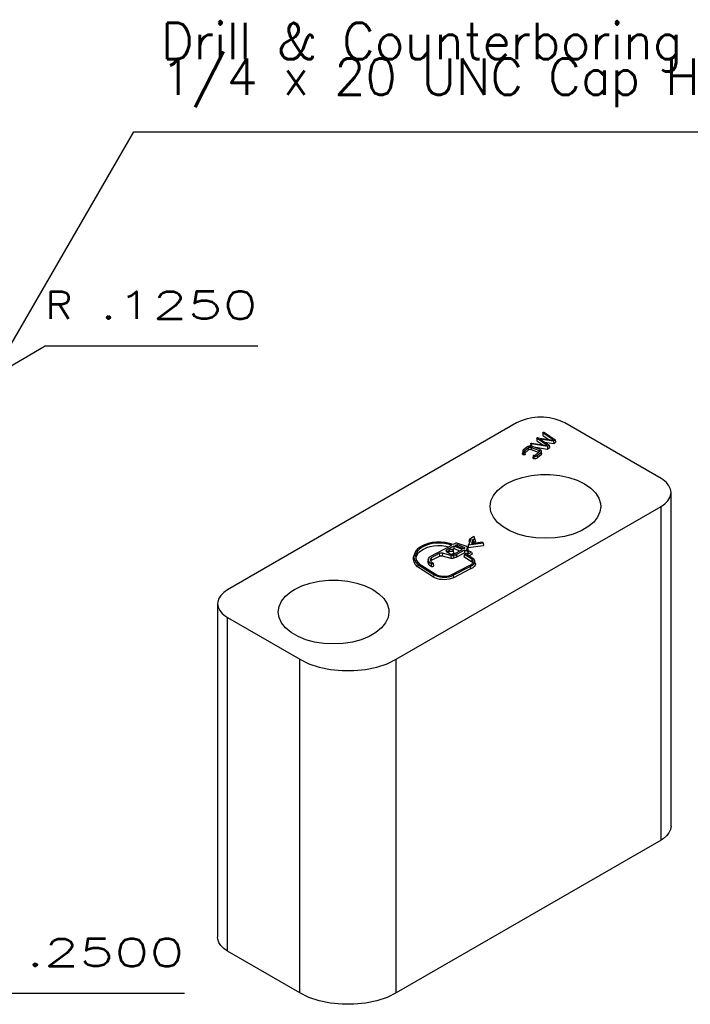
# Model space of a CAD drawing. Header units: inches. Extents: x 3 to 289, y 4 to 291.
# Tile 83 of 256: x 32.46 to 34.92, y 119.89 to 123.5. Entities that reach past the tile are written whole.
import ezdxf
from ezdxf.enums import TextEntityAlignment as Align

# ---------------------------------------------------------------- set-up
doc = ezdxf.new("R2010")
doc.units = ezdxf.units.IN
doc.header["$LTSCALE"] = 0.5
doc.header["$MEASUREMENT"] = 0
doc.layers.add('DIE', color=7, linetype='Continuous')
doc.layers.add('MFB', color=7, linetype='Continuous')
doc.styles.add('VERO0-Simplex', font='simplex_.ttf')

msp = doc.modelspace()

# ---------------------------------------------------------------- linework, layer by layer
at = {"layer": 'DIE', "color": 9, "linetype": 'Continuous'}
for p, q in [((34.2859, 122.0218), (33.2252, 121.4094)), ((34.3026, 122.0299), (34.2859, 122.0218)), ((34.3215, 122.0362), (34.3026, 122.0299)), ((34.3419, 122.0405), (34.3215, 122.0362)), ((34.3634, 122.0427), (34.3419, 122.0405)), ((34.3852, 122.0427), (34.3634, 122.0427)), ((34.4066, 122.0405), (34.3852, 122.0427)), ((34.4271, 122.0362), (34.4066, 122.0405)), ((34.446, 122.0299), (34.4271, 122.0362)), ((34.4627, 122.0218), (34.446, 122.0299)), ((34.8162, 121.8177), (34.4627, 122.0218)), ((34.3827, 121.9859), (34.3818, 121.9778)), ((34.3827, 121.9862), (34.3829, 121.9865)), ((34.3827, 121.9859), (34.3827, 121.9862)), ((34.3827, 121.9858), (34.3827, 121.9859)), ((34.3827, 121.9855), (34.3827, 121.9858)), ((34.3829, 121.9852), (34.3827, 121.9855)), ((34.3829, 121.9865), (34.3832, 121.9868)), ((34.3831, 121.9849), (34.3829, 121.9852)), ((34.3834, 121.9846), (34.3831, 121.9849)), ((34.3832, 121.9868), (34.3835, 121.987)), ((34.4199, 121.9598), (34.3834, 121.9846)), ((34.3835, 121.987), (34.3839, 121.9872)), ((34.3839, 121.9872), (34.3844, 121.9874)), ((34.3844, 121.9874), (34.3849, 121.9875)), ((34.3849, 121.9875), (34.3854, 121.9876)), ((34.3854, 121.9876), (34.386, 121.9876)), ((34.386, 121.9876), (34.3865, 121.9875)), ((34.3865, 121.9875), (34.387, 121.9874)), ((34.387, 121.9874), (34.3875, 121.9873)), ((34.3875, 121.9873), (34.3879, 121.9871)), ((34.3879, 121.9871), (34.3882, 121.9869)), ((34.3882, 121.9869), (34.4277, 121.9601)), ((34.3384, 121.9465), (34.3375, 121.9384)), ((34.3384, 121.9465), (34.3385, 121.9469)), ((34.3384, 121.9463), (34.3384, 121.9465)), ((34.3385, 121.946), (34.3384, 121.9463)), ((34.3385, 121.9469), (34.3387, 121.9472)), ((34.3387, 121.9457), (34.3385, 121.946)), ((34.3387, 121.9472), (34.3389, 121.9474)), ((34.3389, 121.9454), (34.3387, 121.9457)), ((34.3389, 121.9474), (34.3393, 121.9477)), ((34.3393, 121.9477), (34.3397, 121.9479)), ((34.3397, 121.9479), (34.3401, 121.9481)), ((34.3401, 121.9481), (34.3407, 121.9482)), ((34.3407, 121.9482), (34.3412, 121.9482)), ((34.3412, 121.9482), (34.3417, 121.9482)), ((34.3417, 121.9482), (34.3423, 121.9482)), ((34.3423, 121.9482), (34.3424, 121.9482)), ((34.3424, 121.9482), (34.3965, 121.939)), ((34.3605, 121.9662), (34.3597, 121.9581)), ((34.3597, 121.9581), (34.3597, 121.9577)), ((34.3597, 121.9577), (34.3598, 121.9573)), ((34.3598, 121.9573), (34.3601, 121.9569)), ((34.3601, 121.9569), (34.3604, 121.9566)), ((34.3604, 121.9566), (34.3606, 121.9565)), ((34.3605, 121.9662), (34.3606, 121.9665)), ((34.3605, 121.9661), (34.3605, 121.9662)), ((34.3606, 121.9658), (34.3605, 121.9661)), ((34.3606, 121.9665), (34.3608, 121.9668)), ((34.3607, 121.9655), (34.3606, 121.9658)), ((34.3606, 121.9565), (34.3822, 121.9415)), ((34.3609, 121.9652), (34.3607, 121.9655)), ((34.3608, 121.9668), (34.3611, 121.9671)), ((34.3613, 121.965), (34.3609, 121.9652)), ((34.3611, 121.9671), (34.3614, 121.9674)), ((34.3974, 121.9398), (34.3613, 121.965)), ((34.3614, 121.9674), (34.3618, 121.9676)), ((34.3618, 121.9676), (34.3623, 121.9677)), ((34.3623, 121.9677), (34.3628, 121.9678)), ((34.3628, 121.9678), (34.3633, 121.9679)), ((34.3633, 121.9679), (34.3639, 121.9679)), ((34.3639, 121.9679), (34.3644, 121.9679)), ((34.3644, 121.9679), (34.3645, 121.9678)), ((34.3645, 121.9678), (34.419, 121.959)), ((34.4217, 121.9548), (34.3725, 121.9628)), ((34.3725, 121.9628), (34.4052, 121.9401)), ((34.3818, 121.9778), (34.3818, 121.9774)), ((34.3818, 121.9774), (34.382, 121.977)), ((34.382, 121.977), (34.3822, 121.9766)), ((34.3822, 121.9766), (34.3826, 121.9762)), ((34.3826, 121.9762), (34.3827, 121.9761)), ((34.3827, 121.9761), (34.4044, 121.9614)), ((34.3888, 121.9515), (34.4221, 121.946)), ((34.419, 121.959), (34.4199, 121.9598)), ((34.4277, 121.9601), (34.4217, 121.9548)), ((34.4217, 121.9548), (34.4221, 121.946)), ((34.4221, 121.946), (34.4287, 121.9519)), ((34.4277, 121.9601), (34.4287, 121.9519)), ((34.3086, 121.9184), (34.3077, 121.9102)), ((34.3078, 121.9091), (34.3077, 121.9102)), ((34.3087, 121.9191), (34.3086, 121.9184)), ((34.3086, 121.9184), (34.3087, 121.9171)), ((34.3093, 121.9203), (34.3087, 121.9191)), ((34.3087, 121.9171), (34.3091, 121.9159)), ((34.3091, 121.9159), (34.3099, 121.9147)), ((34.3102, 121.9214), (34.3093, 121.9203)), ((34.3099, 121.9147), (34.3109, 121.9138)), ((34.323, 121.9329), (34.3102, 121.9214)), ((34.3109, 121.9138), (34.3112, 121.9135)), ((34.3112, 121.9135), (34.3116, 121.9133)), ((34.3116, 121.9133), (34.3121, 121.9132)), ((34.3121, 121.9132), (34.3126, 121.9131)), ((34.3126, 121.9131), (34.3132, 121.913)), ((34.3132, 121.913), (34.3137, 121.913)), ((34.3137, 121.913), (34.3142, 121.9131)), ((34.3142, 121.9131), (34.3147, 121.9132)), ((34.3147, 121.9132), (34.3152, 121.9133)), ((34.3148, 121.9177), (34.3149, 121.9183)), ((34.3149, 121.9176), (34.3148, 121.9177)), ((34.3149, 121.9183), (34.3151, 121.919)), ((34.3151, 121.917), (34.3149, 121.9176)), ((34.3151, 121.919), (34.3155, 121.9195)), ((34.3154, 121.9164), (34.3151, 121.917)), ((34.3152, 121.9133), (34.3156, 121.9135)), ((34.316, 121.9159), (34.3154, 121.9164)), ((34.3155, 121.9195), (34.3156, 121.9196)), ((34.3156, 121.9196), (34.328, 121.9308)), ((34.3156, 121.9196), (34.3159, 121.9159)), ((34.3156, 121.9135), (34.316, 121.9138)), ((34.316, 121.9158), (34.316, 121.9159)), ((34.3163, 121.9155), (34.316, 121.9158)), ((34.316, 121.9138), (34.3163, 121.9141)), ((34.3165, 121.9152), (34.3163, 121.9155)), ((34.3163, 121.9141), (34.3164, 121.9144)), ((34.3164, 121.9144), (34.3165, 121.9147)), ((34.3165, 121.9149), (34.3165, 121.9152)), ((34.3174, 121.9068), (34.3165, 121.9149)), ((34.3165, 121.9147), (34.3165, 121.9149)), ((34.3287, 121.9223), (34.3169, 121.9118)), ((34.3232, 121.9331), (34.323, 121.9329)), ((34.3251, 121.9343), (34.3232, 121.9331)), ((34.3272, 121.9352), (34.3251, 121.9343)), ((34.3297, 121.9359), (34.3272, 121.9352)), ((34.328, 121.9308), (34.3291, 121.9315)), ((34.3288, 121.9224), (34.3287, 121.9223)), ((34.3298, 121.923), (34.3288, 121.9224)), ((34.3291, 121.9315), (34.3304, 121.9321)), ((34.3323, 121.9364), (34.3297, 121.9359)), ((34.331, 121.9236), (34.3298, 121.923)), ((34.3304, 121.9321), (34.3318, 121.9325)), ((34.3323, 121.9239), (34.331, 121.9236)), ((34.3318, 121.9325), (34.3333, 121.9328)), ((34.335, 121.9366), (34.3323, 121.9364)), ((34.3338, 121.9242), (34.3323, 121.9239)), ((34.3333, 121.9328), (34.335, 121.933)), ((34.3352, 121.9243), (34.3338, 121.9242)), ((34.3377, 121.9365), (34.335, 121.9366)), ((34.335, 121.933), (34.3366, 121.9329)), ((34.3367, 121.9243), (34.3352, 121.9243)), ((34.3366, 121.9329), (34.3382, 121.9328)), ((34.3382, 121.9241), (34.3367, 121.9243)), ((34.3375, 121.9384), (34.3376, 121.938)), ((34.3376, 121.938), (34.3377, 121.9376)), ((34.3377, 121.9376), (34.338, 121.9372)), ((34.3404, 121.9362), (34.3377, 121.9365)), ((34.338, 121.9372), (34.3383, 121.9369)), ((34.3382, 121.9328), (34.3397, 121.9324)), ((34.3395, 121.9237), (34.3382, 121.9241)), ((34.3383, 121.9369), (34.3388, 121.9366)), ((34.3388, 121.9366), (34.3393, 121.9363)), ((34.3393, 121.9452), (34.3389, 121.9454)), ((34.3397, 121.945), (34.3393, 121.9452)), ((34.3393, 121.9363), (34.3395, 121.9363)), ((34.3402, 121.9235), (34.3395, 121.9237)), ((34.3402, 121.9448), (34.3397, 121.945)), ((34.3397, 121.9324), (34.34, 121.9323)), ((34.34, 121.9323), (34.3665, 121.9224)), ((34.3407, 121.9447), (34.3402, 121.9448)), ((34.3665, 121.9136), (34.3402, 121.9235)), ((34.3429, 121.9355), (34.3404, 121.9362)), ((34.3993, 121.9348), (34.3407, 121.9447)), ((34.342, 121.9358), (34.3996, 121.9261)), ((34.3435, 121.9353), (34.3429, 121.9355)), ((34.3709, 121.925), (34.3435, 121.9353)), ((34.3694, 121.9152), (34.3569, 121.9042)), ((34.362, 121.9021), (34.3749, 121.9135)), ((34.3665, 121.9224), (34.3671, 121.9222)), ((34.3674, 121.9132), (34.3665, 121.9136)), ((34.3671, 121.9222), (34.3683, 121.9215)), ((34.3683, 121.9215), (34.3692, 121.9208)), ((34.3692, 121.9208), (34.37, 121.9199)), ((34.3699, 121.9157), (34.3694, 121.9152)), ((34.3704, 121.9166), (34.3699, 121.9157)), ((34.37, 121.9199), (34.3705, 121.919)), ((34.3706, 121.9176), (34.3704, 121.9166)), ((34.3705, 121.919), (34.3707, 121.9181)), ((34.3707, 121.9181), (34.3706, 121.9176)), ((34.3726, 121.9241), (34.3709, 121.925)), ((34.3743, 121.9229), (34.3726, 121.9241)), ((34.3756, 121.9215), (34.3743, 121.9229)), ((34.3749, 121.9135), (34.376, 121.9149)), ((34.3765, 121.92), (34.3756, 121.9215)), ((34.376, 121.9149), (34.3767, 121.9164)), ((34.3769, 121.9185), (34.3765, 121.92)), ((34.3767, 121.9164), (34.3769, 121.918)), ((34.3778, 121.9103), (34.3769, 121.9185)), ((34.3769, 121.918), (34.3769, 121.9185)), ((34.3778, 121.9103), (34.3777, 121.9087)), ((34.3965, 121.939), (34.3974, 121.9398)), ((34.4052, 121.9401), (34.3993, 121.9348)), ((34.3993, 121.9348), (34.3996, 121.9261)), ((34.3996, 121.9261), (34.4063, 121.9319)), ((34.4052, 121.9401), (34.4063, 121.9319)), ((34.3082, 121.9077), (34.3078, 121.9091)), ((34.309, 121.9065), (34.3082, 121.9077)), ((34.3101, 121.9053), (34.309, 121.9065)), ((34.3105, 121.9051), (34.3101, 121.9053)), ((34.311, 121.9048), (34.3105, 121.9051)), ((34.3116, 121.9046), (34.311, 121.9048)), ((34.3123, 121.9044), (34.3116, 121.9046)), ((34.313, 121.9044), (34.3123, 121.9044)), ((34.3137, 121.9043), (34.313, 121.9044)), ((34.3144, 121.9044), (34.3137, 121.9043)), ((34.315, 121.9045), (34.3144, 121.9044)), ((34.3156, 121.9047), (34.315, 121.9045)), ((34.3162, 121.905), (34.3156, 121.9047)), ((34.3166, 121.9053), (34.3162, 121.905)), ((34.317, 121.9056), (34.3166, 121.9053)), ((34.3173, 121.906), (34.317, 121.9056)), ((34.3174, 121.9064), (34.3173, 121.906)), ((34.3174, 121.9068), (34.3174, 121.9064)), ((34.347, 121.9012), (34.3461, 121.893)), ((34.3461, 121.8929), (34.3461, 121.893)), ((34.3462, 121.8925), (34.3461, 121.8929)), ((34.3463, 121.8921), (34.3462, 121.8925)), ((34.3466, 121.8918), (34.3463, 121.8921)), ((34.347, 121.8914), (34.3466, 121.8918)), ((34.3472, 121.9017), (34.347, 121.9014)), ((34.347, 121.9014), (34.347, 121.9012)), ((34.347, 121.9012), (34.347, 121.9009)), ((34.347, 121.9009), (34.3471, 121.9005)), ((34.3475, 121.8912), (34.347, 121.8914)), ((34.3471, 121.9005), (34.3473, 121.9003)), ((34.3474, 121.902), (34.3472, 121.9017)), ((34.3473, 121.9003), (34.3476, 121.9)), ((34.3478, 121.9022), (34.3474, 121.902)), ((34.348, 121.8909), (34.3475, 121.8912)), ((34.3476, 121.9), (34.348, 121.8997)), ((34.3481, 121.9025), (34.3478, 121.9022)), ((34.348, 121.8997), (34.3484, 121.8996)), ((34.3487, 121.8907), (34.348, 121.8909)), ((34.3486, 121.9026), (34.3481, 121.9025)), ((34.3484, 121.8996), (34.3489, 121.8994)), ((34.3491, 121.9028), (34.3486, 121.9026)), ((34.3493, 121.8906), (34.3487, 121.8907)), ((34.3489, 121.8994), (34.3494, 121.8993)), ((34.3496, 121.9028), (34.3491, 121.9028)), ((34.3495, 121.8993), (34.3493, 121.8906)), ((34.3503, 121.8905), (34.3493, 121.8906)), ((34.3494, 121.8993), (34.3495, 121.8993)), ((34.3495, 121.8993), (34.3517, 121.8992)), ((34.3502, 121.9029), (34.3496, 121.9028)), ((34.3507, 121.9028), (34.3502, 121.9029)), ((34.3526, 121.8905), (34.3503, 121.8905)), ((34.3512, 121.9028), (34.3507, 121.9028)), ((34.3523, 121.9028), (34.3512, 121.9028)), ((34.3517, 121.8992), (34.3539, 121.8992)), ((34.3533, 121.9029), (34.3523, 121.9028)), ((34.3549, 121.8907), (34.3526, 121.8905)), ((34.3544, 121.903), (34.3533, 121.9029)), ((34.3539, 121.8992), (34.356, 121.8996)), ((34.3553, 121.9033), (34.3544, 121.903)), ((34.3572, 121.8911), (34.3549, 121.8907)), ((34.3562, 121.9037), (34.3553, 121.9033)), ((34.356, 121.8996), (34.358, 121.9001)), ((34.3569, 121.9042), (34.3562, 121.9037)), ((34.3592, 121.8918), (34.3572, 121.8911)), ((34.358, 121.9001), (34.3598, 121.9008)), ((34.3611, 121.8926), (34.3592, 121.8918)), ((34.3598, 121.9008), (34.3614, 121.9017)), ((34.3627, 121.8936), (34.3611, 121.8926)), ((34.3614, 121.9017), (34.362, 121.9021)), ((34.362, 121.9021), (34.3627, 121.8936)), ((34.3756, 121.905), (34.3627, 121.8936)), ((34.3761, 121.9055), (34.3756, 121.905)), ((34.3771, 121.907), (34.3761, 121.9055)), ((34.3777, 121.9087), (34.3771, 121.907)), ((34.2483, 121.7986), (34.2755, 121.8117)), ((34.2755, 121.8117), (34.3061, 121.8219)), ((34.3061, 121.8219), (34.3394, 121.8289)), ((34.3394, 121.8289), (34.3743, 121.8325)), ((34.3743, 121.8325), (34.4097, 121.8325)), ((34.4097, 121.8325), (34.4445, 121.8289)), ((34.4445, 121.8289), (34.4778, 121.8219)), ((34.4778, 121.8219), (34.5085, 121.8117)), ((34.5085, 121.8117), (34.5356, 121.7986)), ((34.8236, 121.813), (34.8162, 121.8177)), ((34.8361, 121.8027), (34.8236, 121.813)), ((34.8453, 121.7913), (34.8361, 121.8027)), ((34.2011, 121.7557), (34.2161, 121.7743)), ((34.2161, 121.7743), (34.2364, 121.791)), ((34.2364, 121.791), (34.2483, 121.7986)), ((34.5356, 121.7986), (34.5584, 121.7829)), ((34.5584, 121.7829), (34.5761, 121.7652)), ((34.5761, 121.7652), (34.5882, 121.746)), ((34.8509, 121.7792), (34.8453, 121.7913)), ((34.8528, 121.7667), (34.8509, 121.7792)), ((34.8524, 121.7604), (34.8528, 121.7667)), ((34.8528, 120.5419), (34.8528, 121.7667)), ((34.1888, 121.7156), (34.1919, 121.736)), ((34.1919, 121.736), (34.2011, 121.7557)), ((34.5882, 121.746), (34.5943, 121.7258)), ((34.8302, 121.7253), (34.8411, 121.7362)), ((34.8411, 121.7362), (34.8486, 121.748)), ((34.8486, 121.748), (34.8524, 121.7604)), ((33.844, 121.1543), (34.8162, 121.7156)), ((34.1919, 121.6953), (34.1888, 121.7156)), ((34.2011, 121.6755), (34.1919, 121.6953)), ((34.592, 121.6953), (34.5828, 121.6755)), ((34.5951, 121.7156), (34.592, 121.6953)), ((34.5943, 121.7258), (34.5951, 121.7156)), ((34.8162, 121.7156), (34.8302, 121.7253)), ((34.2161, 121.657), (34.2011, 121.6755)), ((34.2364, 121.6402), (34.2161, 121.657)), ((34.5679, 121.657), (34.5476, 121.6402)), ((34.5828, 121.6755), (34.5679, 121.657)), ((34.2614, 121.6258), (34.2364, 121.6402)), ((34.2904, 121.6141), (34.2614, 121.6258)), ((34.5225, 121.6258), (34.4935, 121.6141)), ((34.5476, 121.6402), (34.5225, 121.6258)), ((33.9923, 121.5843), (33.9765, 121.5827)), ((34.0083, 121.5844), (33.9923, 121.5843)), ((34.024, 121.5829), (34.0083, 121.5844)), ((34.11, 121.5738), (34.1192, 121.5947)), ((34.1135, 121.5951), (34.1101, 121.5861)), ((34.1101, 121.5861), (34.1153, 121.5858)), ((34.1135, 121.5951), (34.1292, 121.6065)), ((34.1192, 121.5947), (34.1135, 121.5951)), ((34.1259, 121.5946), (34.1209, 121.5794)), ((34.1209, 121.5794), (34.1604, 121.5857)), ((34.1256, 121.5802), (34.1273, 121.5854)), ((34.1331, 121.5943), (34.1259, 121.5946)), ((34.1259, 121.5946), (34.1273, 121.5854)), ((34.1273, 121.5854), (34.1352, 121.585)), ((34.1292, 121.6065), (34.1331, 121.5943)), ((34.1331, 121.5943), (34.1352, 121.585)), ((34.1604, 121.5857), (34.1627, 121.5811)), ((34.3225, 121.6054), (34.2904, 121.6141)), ((34.3567, 121.6001), (34.3225, 121.6054)), ((34.392, 121.5984), (34.3567, 121.6001)), ((34.4272, 121.6001), (34.392, 121.5984)), ((34.4614, 121.6054), (34.4272, 121.6001)), ((34.4935, 121.6141), (34.4614, 121.6054)), ((33.9174, 121.5536), (33.912, 121.5449)), ((33.9253, 121.5617), (33.9174, 121.5536)), ((33.9224, 121.5514), (33.9177, 121.5432)), ((33.9296, 121.5589), (33.9224, 121.5514)), ((33.9355, 121.5688), (33.9253, 121.5617)), ((33.9265, 121.5458), (33.9344, 121.5529)), ((33.9389, 121.5656), (33.9296, 121.5589)), ((33.9344, 121.5529), (33.9443, 121.5591)), ((33.9477, 121.5748), (33.9355, 121.5688)), ((33.9501, 121.5713), (33.9389, 121.5656)), ((33.9443, 121.5591), (33.9559, 121.5642)), ((33.9615, 121.5795), (33.9477, 121.5748)), ((33.9628, 121.5758), (33.9501, 121.5713)), ((33.9559, 121.5642), (33.9688, 121.5681)), ((33.9765, 121.5827), (33.9615, 121.5795)), ((33.9767, 121.579), (33.9628, 121.5758)), ((33.9682, 121.5311), (34.0483, 121.5727)), ((33.9688, 121.5681), (33.9828, 121.5706)), ((33.9914, 121.5807), (33.9767, 121.579)), ((33.9828, 121.5706), (33.9972, 121.5717)), ((34.0063, 121.5809), (33.9914, 121.5807)), ((33.9972, 121.5717), (34.0118, 121.5714)), ((34.021, 121.5796), (34.0063, 121.5809)), ((34.0118, 121.5714), (34.0261, 121.5695)), ((34.0352, 121.5768), (34.021, 121.5796)), ((34.0391, 121.5798), (34.024, 121.5829)), ((34.0261, 121.5695), (34.0373, 121.567)), ((34.0269, 121.5538), (34.0268, 121.5531)), ((34.0268, 121.5531), (34.0268, 121.5527)), ((34.0268, 121.5527), (34.0271, 121.552)), ((34.0271, 121.5545), (34.0269, 121.5538)), ((34.0276, 121.5551), (34.0271, 121.5545)), ((34.0271, 121.552), (34.0276, 121.5514)), ((34.0283, 121.5557), (34.0276, 121.5551)), ((34.0276, 121.5514), (34.0282, 121.5508)), ((34.0282, 121.5508), (34.0286, 121.5505)), ((34.0291, 121.5562), (34.0283, 121.5557)), ((34.0286, 121.5505), (34.0446, 121.5403)), ((34.0554, 121.5699), (34.0291, 121.5562)), ((34.0321, 121.5483), (34.037, 121.5508)), ((34.0483, 121.5727), (34.0352, 121.5768)), ((34.0378, 121.5545), (34.0361, 121.5464)), ((34.0378, 121.5545), (34.0381, 121.5552)), ((34.0378, 121.5541), (34.0378, 121.5545)), ((34.0378, 121.5533), (34.0378, 121.5541)), ((34.0381, 121.5526), (34.0378, 121.5533)), ((34.0381, 121.5552), (34.0386, 121.556)), ((34.0386, 121.5518), (34.0381, 121.5526)), ((34.0386, 121.556), (34.0394, 121.5566)), ((34.0394, 121.5512), (34.0386, 121.5518)), ((34.053, 121.5752), (34.0391, 121.5798)), ((34.0394, 121.5566), (34.0401, 121.5571)), ((34.0403, 121.5506), (34.0394, 121.5512)), ((34.0401, 121.5571), (34.0411, 121.5576)), ((34.0413, 121.5501), (34.0403, 121.5506)), ((34.0411, 121.5576), (34.0423, 121.558)), ((34.0426, 121.5497), (34.0413, 121.5501)), ((34.0423, 121.558), (34.0436, 121.5583)), ((34.0439, 121.5495), (34.0426, 121.5497)), ((34.0436, 121.5583), (34.0449, 121.5584)), ((34.0452, 121.5494), (34.0439, 121.5495)), ((34.0449, 121.5584), (34.0463, 121.5584)), ((34.0466, 121.5494), (34.0452, 121.5494)), ((34.0463, 121.5584), (34.0476, 121.5583)), ((34.0479, 121.5496), (34.0466, 121.5494)), ((34.0476, 121.5583), (34.0489, 121.558)), ((34.0492, 121.5499), (34.0479, 121.5496)), ((34.0489, 121.558), (34.0501, 121.5576)), ((34.0503, 121.5503), (34.0492, 121.5499)), ((34.0501, 121.5576), (34.0555, 121.5604)), ((34.0501, 121.5576), (34.0511, 121.5571)), ((34.0513, 121.5508), (34.0503, 121.5503)), ((34.0511, 121.5571), (34.052, 121.5565)), ((34.0522, 121.5514), (34.0513, 121.5508)), ((34.052, 121.5565), (34.0527, 121.5558)), ((34.0528, 121.5521), (34.0522, 121.5514)), ((34.0527, 121.5558), (34.0532, 121.5551)), ((34.0532, 121.5529), (34.0528, 121.5521)), ((34.0632, 121.5805), (34.053, 121.5752)), ((34.0532, 121.5551), (34.0534, 121.5545)), ((34.0534, 121.5537), (34.0532, 121.5529)), ((34.0551, 121.5464), (34.0534, 121.5545)), ((34.0534, 121.5545), (34.0534, 121.5537)), ((34.0545, 121.54), (34.0875, 121.5571)), ((34.0875, 121.5571), (34.0554, 121.5699)), ((34.0554, 121.5699), (34.0555, 121.5604)), ((34.0555, 121.5604), (34.0772, 121.5518)), ((34.0602, 121.5724), (34.0646, 121.5747)), ((34.0922, 121.5596), (34.0602, 121.5724)), ((34.0662, 121.5809), (34.0632, 121.5805)), ((34.0646, 121.5747), (34.0686, 121.5751)), ((34.0646, 121.5747), (34.0649, 121.5705)), ((34.0948, 121.5544), (34.0652, 121.539)), ((34.0999, 121.569), (34.0662, 121.5809)), ((34.0686, 121.5751), (34.0683, 121.5691)), ((34.0686, 121.5751), (34.095, 121.5648)), ((34.0929, 121.5601), (34.0922, 121.5596)), ((34.0939, 121.561), (34.0929, 121.5601)), ((34.0946, 121.562), (34.0939, 121.561)), ((34.095, 121.5648), (34.0943, 121.5615)), ((34.095, 121.563), (34.0946, 121.562)), ((34.1101, 121.5476), (34.0948, 121.5544)), ((34.0948, 121.5544), (34.0949, 121.5449)), ((34.095, 121.5648), (34.0951, 121.5642)), ((34.0951, 121.5642), (34.095, 121.5631)), ((34.095, 121.5631), (34.095, 121.563)), ((34.1055, 121.5654), (34.0999, 121.569)), ((34.1032, 121.5552), (34.1055, 121.5654)), ((34.1199, 121.5478), (34.1032, 121.5552)), ((34.1055, 121.5654), (34.1073, 121.5576)), ((34.1073, 121.5576), (34.1065, 121.5538)), ((34.11, 121.5738), (34.1075, 121.5642)), ((34.1075, 121.5642), (34.1649, 121.5722)), ((34.1627, 121.5811), (34.11, 121.5738)), ((34.1627, 121.5811), (34.1649, 121.5722)), ((33.9074, 121.5204), (33.9079, 121.5298)), ((33.9097, 121.5111), (33.9074, 121.5204)), ((33.9079, 121.5298), (33.908, 121.5301)), ((33.9097, 121.5382), (33.908, 121.5301)), ((33.9097, 121.5382), (33.9091, 121.5289)), ((33.9091, 121.5289), (33.9113, 121.5198)), ((33.912, 121.5449), (33.9097, 121.5382)), ((33.9113, 121.5198), (33.9162, 121.511)), ((33.9177, 121.5432), (33.9154, 121.5347)), ((33.9154, 121.5347), (33.9158, 121.5261)), ((33.9158, 121.5261), (33.9159, 121.5254)), ((33.9159, 121.5254), (33.9191, 121.517)), ((33.9171, 121.5213), (33.9178, 121.5297)), ((33.9178, 121.5297), (33.9209, 121.538)), ((33.9191, 121.517), (33.9247, 121.509)), ((33.9209, 121.538), (33.9265, 121.5458)), ((33.9605, 121.5142), (33.9603, 121.5105)), ((33.9623, 121.5222), (33.9605, 121.5142)), ((33.962, 121.5205), (33.9623, 121.5222)), ((33.9623, 121.517), (33.962, 121.5205)), ((33.9623, 121.5222), (33.9635, 121.5256)), ((33.9637, 121.5137), (33.9623, 121.517)), ((33.9635, 121.5256), (33.9658, 121.5288)), ((33.966, 121.5105), (33.9637, 121.5137)), ((33.9658, 121.5288), (33.9682, 121.5311)), ((33.97, 121.5216), (33.9699, 121.5189)), ((33.9699, 121.5189), (33.97, 121.5177)), ((33.971, 121.5244), (33.97, 121.5216)), ((33.97, 121.5177), (33.9711, 121.515)), ((33.9728, 121.527), (33.971, 121.5244)), ((33.9711, 121.515), (33.9729, 121.5124)), ((33.9719, 121.5138), (33.9729, 121.5163)), ((34.0022, 121.5422), (33.9728, 121.527)), ((33.9728, 121.527), (33.9742, 121.5182)), ((33.9729, 121.5163), (33.9742, 121.5182)), ((33.9729, 121.5124), (33.9755, 121.5101)), ((33.9742, 121.5182), (34.0034, 121.5333)), ((34.0031, 121.5427), (34.0022, 121.5422)), ((34.0047, 121.5432), (34.0031, 121.5427)), ((34.0034, 121.5333), (34.0046, 121.5339)), ((34.0046, 121.5339), (34.006, 121.5343)), ((34.0064, 121.5436), (34.0047, 121.5432)), ((34.006, 121.5343), (34.0074, 121.5345)), ((34.0082, 121.5438), (34.0064, 121.5436)), ((34.0074, 121.5345), (34.009, 121.5346)), ((34.0101, 121.5438), (34.0082, 121.5438)), ((34.009, 121.5346), (34.0105, 121.5346)), ((34.0119, 121.5436), (34.0101, 121.5438)), ((34.0105, 121.5346), (34.012, 121.5344)), ((34.0136, 121.5433), (34.0119, 121.5436)), ((34.012, 121.5344), (34.0129, 121.5342)), ((34.0129, 121.5342), (34.0443, 121.526)), ((34.045, 121.5351), (34.0136, 121.5433)), ((34.0361, 121.5464), (34.036, 121.5458)), ((34.0443, 121.526), (34.0463, 121.5256)), ((34.0446, 121.5403), (34.0455, 121.5398)), ((34.045, 121.5402), (34.0466, 121.5402)), ((34.0457, 121.5349), (34.045, 121.5351)), ((34.0455, 121.5398), (34.0465, 121.5394)), ((34.0475, 121.5346), (34.0457, 121.5349)), ((34.0463, 121.5256), (34.0485, 121.5254)), ((34.0465, 121.5394), (34.0476, 121.5391)), ((34.0466, 121.5402), (34.0483, 121.5404)), ((34.0493, 121.5345), (34.0475, 121.5346)), ((34.0476, 121.5391), (34.0488, 121.539)), ((34.0483, 121.5404), (34.0498, 121.5407)), ((34.0485, 121.5254), (34.0506, 121.5254)), ((34.0488, 121.539), (34.05, 121.5389)), ((34.0512, 121.5346), (34.0493, 121.5345)), ((34.0498, 121.5407), (34.0513, 121.5412)), ((34.05, 121.5389), (34.0512, 121.539)), ((34.0506, 121.5254), (34.0527, 121.5256)), ((34.0512, 121.539), (34.0524, 121.5392)), ((34.0529, 121.5349), (34.0512, 121.5346)), ((34.0513, 121.5412), (34.0524, 121.5418)), ((34.0524, 121.5418), (34.0535, 121.5425)), ((34.0524, 121.5392), (34.0535, 121.5395)), ((34.0527, 121.5256), (34.0547, 121.5261)), ((34.0546, 121.5353), (34.0529, 121.5349)), ((34.0535, 121.5425), (34.0543, 121.5434)), ((34.0535, 121.5395), (34.0545, 121.54)), ((34.0543, 121.5434), (34.0549, 121.5443)), ((34.0633, 121.5382), (34.0546, 121.5353)), ((34.0547, 121.5261), (34.0555, 121.5263)), ((34.0549, 121.5443), (34.0552, 121.5452)), ((34.0552, 121.5462), (34.0551, 121.5464)), ((34.0552, 121.5452), (34.0552, 121.5462)), ((34.0555, 121.5263), (34.0642, 121.5291)), ((34.0637, 121.5383), (34.0633, 121.5382)), ((34.0652, 121.539), (34.0637, 121.5383)), ((34.0642, 121.5291), (34.066, 121.5299)), ((34.066, 121.5299), (34.0663, 121.53)), ((34.0663, 121.53), (34.0949, 121.5449)), ((34.0943, 121.5393), (34.0918, 121.5312)), ((34.0918, 121.5312), (34.1203, 121.513)), ((34.0943, 121.5393), (34.1101, 121.5476)), ((34.1216, 121.5218), (34.0943, 121.5393)), ((34.0949, 121.5449), (34.1003, 121.5425)), ((34.1031, 121.5391), (34.1199, 121.5478)), ((34.1214, 121.5273), (34.1031, 121.5391)), ((34.1226, 121.5397), (34.1113, 121.5338)), ((34.1199, 121.5478), (34.1226, 121.5397)), ((34.1216, 121.5218), (34.1203, 121.513)), ((34.1203, 121.513), (34.1225, 121.5107)), ((34.122, 121.527), (34.1214, 121.5273)), ((34.1222, 121.5213), (34.1216, 121.5218)), ((34.1259, 121.5245), (34.122, 121.527)), ((34.1244, 121.5188), (34.1222, 121.5213)), ((34.1259, 121.5162), (34.1244, 121.5188)), ((34.1291, 121.5216), (34.1259, 121.5245)), ((34.1266, 121.5134), (34.1259, 121.5162)), ((34.1264, 121.5106), (34.1266, 121.5134)), ((34.1314, 121.5184), (34.1291, 121.5216)), ((34.1326, 121.515), (34.1314, 121.5184)), ((34.1323, 121.5091), (34.1329, 121.5125)), ((34.1344, 121.507), (34.1326, 121.515)), ((34.1329, 121.5125), (34.1326, 121.515)), ((33.9148, 121.5021), (33.9097, 121.5111)), ((33.9225, 121.4938), (33.9148, 121.5021)), ((33.9162, 121.511), (33.9237, 121.5028)), ((33.9239, 121.5026), (33.9225, 121.4938)), ((33.9813, 121.4561), (33.9225, 121.4938)), ((33.9237, 121.5028), (33.9239, 121.5026)), ((33.9239, 121.5026), (33.9826, 121.465)), ((33.9247, 121.509), (33.9289, 121.5048)), ((33.9289, 121.5048), (33.9873, 121.4674)), ((33.9603, 121.5105), (33.9612, 121.5069)), ((33.9612, 121.5069), (33.9631, 121.5034)), ((33.9631, 121.5034), (33.966, 121.5002)), ((33.9692, 121.5076), (33.966, 121.5105)), ((33.966, 121.5002), (33.9699, 121.4974)), ((33.9733, 121.505), (33.9692, 121.5076)), ((33.9699, 121.4974), (33.972, 121.4961)), ((33.972, 121.4961), (33.9728, 121.4958)), ((33.9728, 121.4958), (33.9736, 121.4955)), ((33.9735, 121.5049), (33.9733, 121.505)), ((33.974, 121.5046), (33.9735, 121.5049)), ((33.9736, 121.4955), (33.9745, 121.4953)), ((33.9746, 121.5045), (33.974, 121.5046)), ((33.9745, 121.4953), (33.9754, 121.4951)), ((33.9752, 121.5044), (33.9746, 121.5045)), ((33.9759, 121.5043), (33.9752, 121.5044)), ((33.9754, 121.4951), (33.9764, 121.4951)), ((33.9755, 121.5101), (33.9784, 121.5082)), ((33.9765, 121.5043), (33.9759, 121.5043)), ((33.9764, 121.4951), (33.9773, 121.4952)), ((33.9772, 121.5044), (33.9765, 121.5043)), ((33.9778, 121.5045), (33.9772, 121.5044)), ((33.9773, 121.4952), (33.9782, 121.4954)), ((33.9783, 121.5047), (33.9778, 121.5045)), ((33.9782, 121.4954), (33.9791, 121.4956)), ((33.9788, 121.505), (33.9783, 121.5047)), ((33.9784, 121.5082), (33.9789, 121.5079)), ((33.9792, 121.5053), (33.9788, 121.505)), ((33.9789, 121.5079), (33.9793, 121.5076)), ((33.9791, 121.4956), (33.9798, 121.496)), ((33.9795, 121.5056), (33.9792, 121.5053)), ((33.9793, 121.5076), (33.9796, 121.5073)), ((33.9797, 121.506), (33.9795, 121.5056)), ((33.9796, 121.5073), (33.9798, 121.5069)), ((33.9798, 121.5064), (33.9797, 121.506)), ((33.9798, 121.5069), (33.9798, 121.5067)), ((33.9816, 121.4987), (33.9798, 121.5067)), ((33.9798, 121.5067), (33.9798, 121.5064)), ((33.9798, 121.496), (33.9805, 121.4964)), ((33.9805, 121.4964), (33.981, 121.4969)), ((33.981, 121.4969), (33.9814, 121.4974)), ((33.9814, 121.4974), (33.9816, 121.4979)), ((33.9816, 121.4985), (33.9816, 121.4987)), ((33.9816, 121.4979), (33.9816, 121.4985)), ((34.0487, 121.4655), (34.112, 121.4984)), ((34.0529, 121.4628), (34.1157, 121.4955)), ((34.1167, 121.4865), (34.0541, 121.4539)), ((34.112, 121.4984), (34.1161, 121.5)), ((34.1157, 121.4955), (34.1206, 121.4974)), ((34.1157, 121.4955), (34.1167, 121.4865)), ((34.1161, 121.5), (34.1196, 121.5019)), ((34.1204, 121.4879), (34.1167, 121.4865)), ((34.1196, 121.5019), (34.1225, 121.5042)), ((34.1251, 121.4903), (34.1204, 121.4879)), ((34.1206, 121.4974), (34.1248, 121.4998)), ((34.1225, 121.5107), (34.124, 121.5082)), ((34.1225, 121.5042), (34.1247, 121.5067)), ((34.124, 121.5082), (34.1245, 121.5068)), ((34.1247, 121.5067), (34.1261, 121.5093)), ((34.1248, 121.4998), (34.1282, 121.5026)), ((34.1289, 121.4932), (34.1251, 121.4903)), ((34.1261, 121.5093), (34.1264, 121.5106)), ((34.1282, 121.5026), (34.1308, 121.5058)), ((34.1318, 121.4964), (34.1289, 121.4932)), ((34.1308, 121.5058), (34.1323, 121.5091)), ((34.1337, 121.4998), (34.1318, 121.4964)), ((34.1346, 121.5034), (34.1337, 121.4998)), ((34.1344, 121.507), (34.1346, 121.5034)), ((33.5283, 121.4341), (33.5616, 121.4411)), ((33.5616, 121.4411), (33.5964, 121.4446)), ((33.5964, 121.4446), (33.6319, 121.4446)), ((33.6319, 121.4446), (33.6667, 121.4411)), ((33.6667, 121.4411), (33.7, 121.4341)), ((33.9879, 121.4526), (33.9813, 121.4561)), ((33.9826, 121.465), (33.989, 121.4615)), ((33.9873, 121.4674), (33.9928, 121.4644)), ((33.9954, 121.4498), (33.9879, 121.4526)), ((33.989, 121.4615), (33.9962, 121.4588)), ((33.9928, 121.4644), (33.9992, 121.462)), ((34.0037, 121.4477), (33.9954, 121.4498)), ((33.9962, 121.4588), (34.0042, 121.4569)), ((33.9992, 121.462), (34.0062, 121.4603)), ((34.0124, 121.4466), (34.0037, 121.4477)), ((34.0042, 121.4569), (34.0127, 121.4557)), ((34.0062, 121.4603), (34.0135, 121.4593)), ((34.0214, 121.4463), (34.0124, 121.4466)), ((34.0127, 121.4557), (34.0213, 121.4555)), ((34.0135, 121.4593), (34.0211, 121.4591)), ((34.0211, 121.4591), (34.0286, 121.4596)), ((34.0213, 121.4555), (34.0299, 121.4561)), ((34.0303, 121.4469), (34.0214, 121.4463)), ((34.0286, 121.4596), (34.0359, 121.4609)), ((34.0299, 121.4561), (34.0382, 121.4575)), ((34.0389, 121.4484), (34.0303, 121.4469)), ((34.0359, 121.4609), (34.0427, 121.4629)), ((34.0382, 121.4575), (34.046, 121.4598)), ((34.0469, 121.4508), (34.0389, 121.4484)), ((34.0427, 121.4629), (34.0487, 121.4655)), ((34.046, 121.4598), (34.0529, 121.4628)), ((34.0541, 121.4539), (34.0469, 121.4508)), ((33.2252, 121.4094), (33.2112, 121.3998)), ((33.4586, 121.4032), (33.4705, 121.4107)), ((33.4705, 121.4107), (33.4976, 121.4239)), ((33.4976, 121.4239), (33.5283, 121.4341)), ((33.7, 121.4341), (33.7307, 121.4239)), ((33.7307, 121.4239), (33.7578, 121.4107)), ((33.7578, 121.4107), (33.7805, 121.3951)), ((33.1929, 121.3771), (33.1891, 121.3647)), ((33.2003, 121.3889), (33.1929, 121.3771)), ((33.2112, 121.3998), (33.2003, 121.3889)), ((33.4141, 121.3482), (33.4233, 121.3679)), ((33.4233, 121.3679), (33.4382, 121.3864)), ((33.4382, 121.3864), (33.4586, 121.4032)), ((33.7805, 121.3951), (33.7982, 121.3774)), ((33.7982, 121.3774), (33.8104, 121.3581)), ((33.1891, 121.3647), (33.1886, 121.3584)), ((33.1886, 121.3584), (33.1886, 120.1337)), ((33.1886, 121.3584), (33.1905, 121.3459)), ((33.1905, 121.3459), (33.1962, 121.3337)), ((33.1962, 121.3337), (33.2054, 121.3223)), ((33.411, 121.3278), (33.4141, 121.3482)), ((33.8104, 121.3581), (33.8165, 121.338)), ((33.8165, 121.338), (33.8173, 121.3278)), ((33.2054, 121.3223), (33.2179, 121.312)), ((33.2179, 121.312), (33.2252, 121.3074)), ((33.2252, 121.3074), (33.4904, 121.1543)), ((33.4141, 121.3074), (33.411, 121.3278)), ((33.4233, 121.2877), (33.4141, 121.3074)), ((33.8142, 121.3074), (33.805, 121.2877)), ((33.8173, 121.3278), (33.8142, 121.3074)), ((33.4382, 121.2692), (33.4233, 121.2877)), ((33.4586, 121.2524), (33.4382, 121.2692)), ((33.7901, 121.2692), (33.7698, 121.2524)), ((33.805, 121.2877), (33.7901, 121.2692)), ((33.4836, 121.238), (33.4586, 121.2524)), ((33.5126, 121.2262), (33.4836, 121.238)), ((33.5447, 121.2176), (33.5126, 121.2262)), ((33.7157, 121.2262), (33.6836, 121.2176)), ((33.7447, 121.238), (33.7157, 121.2262)), ((33.7698, 121.2524), (33.7447, 121.238)), ((33.5789, 121.2123), (33.5447, 121.2176)), ((33.6142, 121.2105), (33.5789, 121.2123)), ((33.6494, 121.2123), (33.6142, 121.2105)), ((33.6836, 121.2176), (33.6494, 121.2123)), ((33.4904, 121.1543), (33.5238, 121.1381)), ((33.8106, 121.1381), (33.844, 121.1543)), ((33.5238, 121.1381), (33.5615, 121.1255)), ((33.5615, 121.1255), (33.6025, 121.1169)), ((33.6025, 121.1169), (33.6454, 121.1126)), ((33.689, 121.1126), (33.7319, 121.1169)), ((33.7319, 121.1169), (33.7728, 121.1255)), ((33.7728, 121.1255), (33.8106, 121.1381)), ((33.6454, 121.1126), (33.689, 121.1126)), ((34.8528, 120.5419), (34.8509, 120.5294)), ((34.8361, 120.5058), (34.8236, 120.4955)), ((34.8453, 120.5172), (34.8361, 120.5058)), ((34.8509, 120.5294), (34.8453, 120.5172)), ((34.8162, 120.4909), (33.844, 119.9295)), ((34.8236, 120.4955), (34.8162, 120.4909)), ((33.1891, 120.1274), (33.1886, 120.1337)), ((33.1929, 120.115), (33.1891, 120.1274)), ((33.2003, 120.1032), (33.1929, 120.115)), ((33.2112, 120.0923), (33.2003, 120.1032)), ((33.2252, 120.0826), (33.2112, 120.0923)), ((33.4904, 119.9295), (33.2252, 120.0826)), ((33.5238, 119.9134), (33.4904, 119.9295)), ((33.844, 119.9295), (33.8106, 119.9134)), ((33.5615, 119.9008), (33.5238, 119.9134)), ((33.6025, 119.8922), (33.5615, 119.9008)), ((33.6454, 119.8878), (33.6025, 119.8922)), ((33.689, 119.8878), (33.6454, 119.8878)), ((33.7319, 119.8922), (33.689, 119.8878)), ((33.7728, 119.9008), (33.7319, 119.8922)), ((33.8106, 119.9134), (33.7728, 119.9008))]:
    msp.add_line(p, q, dxfattribs=at)
at = {"layer": 'DIE', "color": 4, "linetype": 'Continuous'}
for p, q in [((34.3834, 121.9846), (34.3827, 121.9761)), ((34.3613, 121.965), (34.3606, 121.9565)), ((34.3109, 121.9138), (34.3101, 121.9053)), ((34.328, 121.9308), (34.3287, 121.9223)), ((34.34, 121.9323), (34.3395, 121.9237)), ((34.3407, 121.9447), (34.3404, 121.9361)), ((34.3671, 121.9222), (34.3665, 121.9136)), ((34.3749, 121.9135), (34.3756, 121.905)), ((34.8162, 120.4909), (34.8162, 121.7156)), ((34.0291, 121.5562), (34.03, 121.5496)), ((34.0951, 121.5642), (34.0946, 121.5619)), ((34.0022, 121.5422), (34.0034, 121.5333)), ((34.0136, 121.5433), (34.0129, 121.5342)), ((34.045, 121.5351), (34.0443, 121.526)), ((34.0546, 121.5353), (34.0555, 121.5263)), ((34.0633, 121.5382), (34.0642, 121.5291)), ((34.0652, 121.539), (34.0663, 121.53)), ((33.9826, 121.465), (33.9813, 121.4561)), ((34.0529, 121.4628), (34.0541, 121.4539)), ((33.2252, 120.0826), (33.2252, 121.3074)), ((33.4904, 119.9295), (33.4904, 121.1543)), ((33.844, 119.9295), (33.844, 121.1543))]:
    msp.add_line(p, q, dxfattribs=at)
at = {"layer": 'DIE', "color": 9, "linetype": 'Continuous'}
msp.add_arc((41.8165, 120.4011), 7.9206, 171.98835, 172.05326, dxfattribs=at)
at = {"layer": 'MFB', "color": 56, "linetype": 'Continuous'}
for p, q in [((32.0252, 121.6094), (32.8804, 123.0906)), ((32.8804, 123.0906), (36.6804, 123.0906)), ((32.1227, 122.0541), (32.556, 122.3043)), ((32.556, 122.3043), (33.336, 122.3043)), ((32.2869, 119.9282), (33.0669, 119.9282))]:
    msp.add_line(p, q, dxfattribs=at)

# ---------------------------------------------------------------- texts
at = {"layer": 'MFB', "color": 7, "linetype": 'Continuous', "style": 'VERO0-Simplex'}
for s, width, p, p2 in [('R', 1.016021, (32.556, 122.4043), (32.656, 122.4043)), ('.1250', 1.440535, (32.756, 122.4043), (33.336, 122.4043)), ('.2500', 1.376302, (32.4869, 120.0282), (33.0669, 120.0282))]:
    msp.add_text(s, height=0.1, dxfattribs=dict(at, width=width)).set_placement(p, p2, align=Align.FIT)
at = {"layer": 'MFB', "color": 7, "linetype": 'Continuous', "insert": (32.9804, 123.4906), "char_height": 0.13375, "attachment_point": 1, "line_spacing_factor": 0.5875, "style": 'VERO0-Simplex'}
msp.add_mtext('Drill & Counterboring\\P1/4 x 20 UNC Cap Head Screw (2)', dxfattribs=at)

doc.saveas('drawing.dxf')
